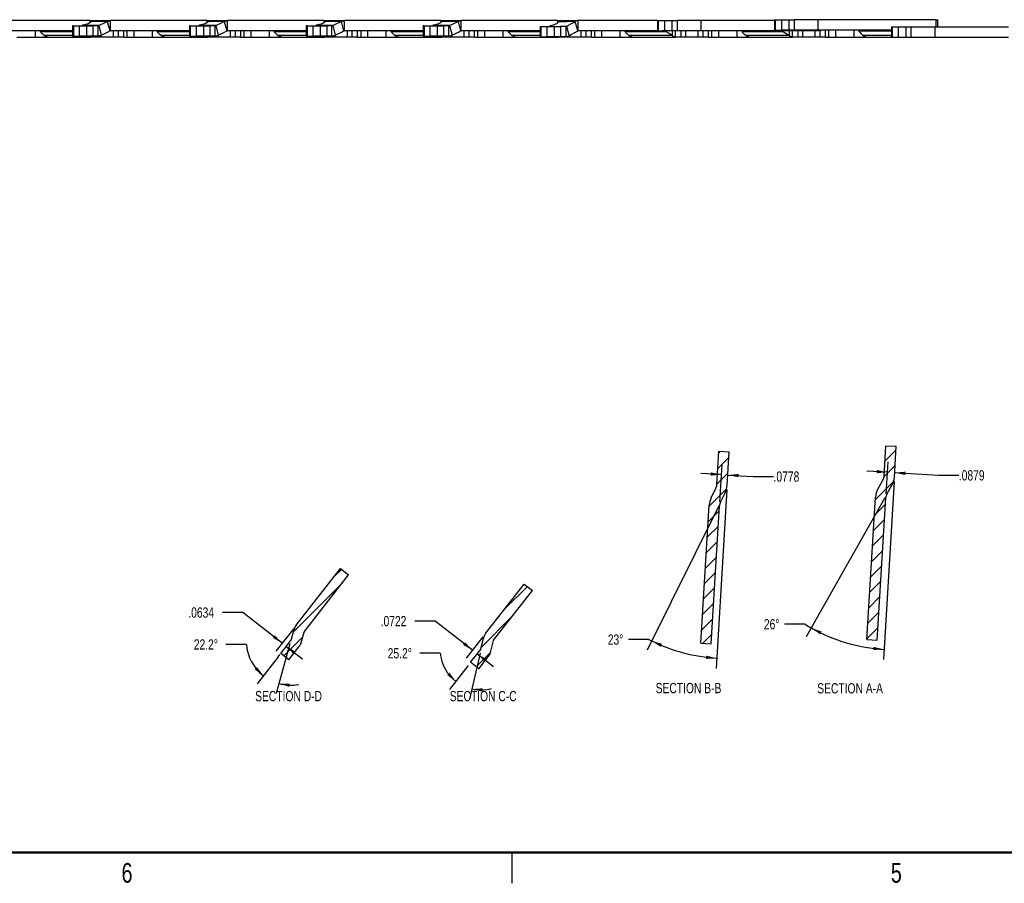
# Model space of a CAD drawing. Header units: inches. Extents: x 0.1 to 87.3, y 0.1 to 33.9.
# Tile 54 of 174: x 22.1 to 34.1, y 0.1 to 10.7. Entities that reach past the tile are written whole.
import ezdxf

# ---------------------------------------------------------------- set-up
doc = ezdxf.new("R2010")
doc.units = ezdxf.units.IN
doc.header["$MEASUREMENT"] = 0
doc.linetypes.add('PHANTOM', pattern=[0.5, 0.25, -0.05, 0.05, -0.05, 0.05, -0.05])
doc.layers.add('DIMENSIONS', color=171, linetype='Continuous')
doc.layers.add('NOTES', color=5, linetype='Continuous')
doc.layers.add('SECTION_VIEWS', color=7, linetype='PHANTOM', lineweight=35)
doc.styles.add('SLDTEXTSTYLE0', font='TXT', dxfattribs={"width": 0.75})
doc.dimstyles.new('SLDDIMSTYLE10', dxfattribs={"dimtxt": 0.125, "dimasz": 0.13, "dimexe": 0, "dimexo": 0.0625, "dimgap": 0.03125, "dimtad": 0, "dimtih": 1, "dimtoh": 1, "dimdec": 4, "dimzin": 12, "dimdsep": 46, "dimtxsty": 'SLDTEXTSTYLE0', "dimsah": 1, "dimcen": 0.09, "dimazin": 3, "dimtfac": 1, "dimtofl": 0, "dimtmove": 0, "dimatfit": 3, "dimfxl": 1, "dimfrac": 2, "dimtolj": 1, "dimtzin": 12, "dimarcsym": 0})
doc.dimstyles.new('SLDDIMSTYLE2', dxfattribs={"dimtxt": 0.125, "dimasz": 0.13, "dimexe": 0, "dimexo": 0.0625, "dimgap": 0.03125, "dimtad": 0, "dimtih": 1, "dimtoh": 1, "dimdec": 4, "dimrnd": 1e-09, "dimzin": 12, "dimdsep": 46, "dimtxsty": 'SLDTEXTSTYLE0', "dimsah": 1, "dimcen": 0.09, "dimadec": 0, "dimazin": 3, "dimtfac": 1, "dimtdec": 4, "dimtmove": 0, "dimatfit": 0, "dimfxl": 1, "dimfrac": 2, "dimtolj": 1, "dimtzin": 12, "dimarcsym": 0})

# ---------------------------------------------------------------- blocks, each defined once
blk = doc.blocks.new('_D_16')
at = {"layer": 'DIMENSIONS'}
for p, q in [((32.783, 5.024), (32.652, 2.851)), ((32.671, 4.824), (31.713, 3.128)), ((31.698, 3.283), (31.448, 3.283))]:
    blk.add_line(p, q, dxfattribs=at)
for start, end in [(238.0399, 240.5498), (240.5498, 266.5498)]:
    blk.add_arc((32.783, 5.022), 2.05, start, end, dxfattribs=at)
for points in [[(31.775, 3.237), (31.881, 3.159), (31.899, 3.194)], [(32.659, 2.976), (32.532, 3.007), (32.528, 2.968)]]:
    blk.add_solid(points, dxfattribs=at)
at = {"layer": 'DIMENSIONS', "insert": (31.196, 3.345), "char_height": 0.125, "attachment_point": 1, "style": 'SLDTEXTSTYLE0'}
blk.add_mtext('26°', dxfattribs=at)
blk = doc.blocks.new('_D_17')
at = {"layer": 'DIMENSIONS'}
for p, q in [((32.686, 4.874), (32.709, 5.26)), ((32.702, 5.135), (32.452, 5.15)), ((32.789, 5.13), (33.322, 5.098)), ((33.322, 5.098), (33.572, 5.098))]:
    blk.add_line(p, q, dxfattribs=at)
for points in [[(32.702, 5.135), (32.573, 5.163), (32.571, 5.123)], [(32.789, 5.13), (32.918, 5.102), (32.92, 5.142)]]:
    blk.add_solid(points, dxfattribs=at)
at = {"layer": 'DIMENSIONS', "insert": (33.572, 5.16), "char_height": 0.125, "attachment_point": 1, "style": 'SLDTEXTSTYLE0'}
blk.add_mtext('.0879', dxfattribs=at)
blk = doc.blocks.new('_D_18')
at = {"layer": 'DIMENSIONS'}
for p, q in [((27.252, 2.93), (27.002, 2.93)), ((27.737, 2.932), (27.609, 2.371)), ((27.592, 2.779), (27.364, 2.488))]:
    blk.add_line(p, q, dxfattribs=at)
for start, end in [(185.5688, 232), (257.2, 285.2596)]:
    blk.add_arc((27.747, 2.978), 0.497, start, end, dxfattribs=at)
for points in [[(27.441, 2.586), (27.364, 2.693), (27.335, 2.664)], [(27.637, 2.493), (27.764, 2.461), (27.768, 2.501)]]:
    blk.add_solid(points, dxfattribs=at)
at = {"layer": 'DIMENSIONS', "insert": (26.612, 2.991), "char_height": 0.125, "attachment_point": 1, "style": 'SLDTEXTSTYLE0'}
blk.add_mtext('25.2°', dxfattribs=at)
blk = doc.blocks.new('_D_19')
at = {"layer": 'DIMENSIONS'}
for p, q in [((27.192, 3.321), (26.942, 3.321)), ((27.646, 2.966), (27.192, 3.321)), ((27.773, 3.128), (27.569, 2.868)), ((27.703, 2.922), (27.9, 2.768))]:
    blk.add_line(p, q, dxfattribs=at)
for points in [[(27.646, 2.966), (27.556, 3.062), (27.531, 3.031)], [(27.703, 2.922), (27.793, 2.826), (27.818, 2.857)]]:
    blk.add_solid(points, dxfattribs=at)
at = {"layer": 'DIMENSIONS', "insert": (26.526, 3.383), "char_height": 0.125, "attachment_point": 1, "style": 'SLDTEXTSTYLE0'}
blk.add_mtext('.0722', dxfattribs=at)
blk = doc.blocks.new('_D_24')
at = {"layer": 'DIMENSIONS'}
for p, q in [((30.746, 4.926), (30.614, 2.743)), ((30.646, 4.725), (29.772, 2.968)), ((29.796, 3.096), (29.546, 3.096))]:
    blk.add_line(p, q, dxfattribs=at)
for start, end in [(242.5639, 243.5498), (243.5498, 266.5498)]:
    blk.add_arc((30.746, 4.927), 2.062, start, end, dxfattribs=at)
for points in [[(29.827, 3.08), (29.937, 3.008), (29.954, 3.044)], [(30.622, 2.868), (30.494, 2.9), (30.491, 2.86)]]:
    blk.add_solid(points, dxfattribs=at)
at = {"layer": 'DIMENSIONS', "insert": (29.294, 3.158), "char_height": 0.125, "attachment_point": 1, "style": 'SLDTEXTSTYLE0'}
blk.add_mtext('23°', dxfattribs=at)
blk = doc.blocks.new('_D_25')
at = {"layer": 'DIMENSIONS'}
for p, q in [((30.659, 4.774), (30.686, 5.231)), ((30.679, 5.106), (30.429, 5.121)), ((30.757, 5.101), (31.064, 5.083)), ((31.064, 5.083), (31.314, 5.083))]:
    blk.add_line(p, q, dxfattribs=at)
for points in [[(30.679, 5.106), (30.55, 5.134), (30.548, 5.094)], [(30.757, 5.101), (30.885, 5.074), (30.888, 5.114)]]:
    blk.add_solid(points, dxfattribs=at)
at = {"layer": 'DIMENSIONS', "insert": (31.314, 5.145), "char_height": 0.125, "attachment_point": 1, "style": 'SLDTEXTSTYLE0'}
blk.add_mtext('.0778', dxfattribs=at)
blk = doc.blocks.new('_D_26')
at = {"layer": 'DIMENSIONS'}
for p, q in [((24.889, 3.037), (24.639, 3.037)), ((25.421, 3.042), (25.251, 2.44)), ((25.278, 2.887), (25.02, 2.557))]:
    blk.add_line(p, q, dxfattribs=at)
for start, end in [(185.1484, 232), (254.2, 279.8165)]:
    blk.add_arc((25.434, 3.086), 0.547, start, end, dxfattribs=at)
for points in [[(25.097, 2.655), (25.019, 2.761), (24.99, 2.732)], [(25.285, 2.56), (25.41, 2.52), (25.416, 2.559)]]:
    blk.add_solid(points, dxfattribs=at)
at = {"layer": 'DIMENSIONS', "insert": (24.249, 3.099), "char_height": 0.125, "attachment_point": 1, "style": 'SLDTEXTSTYLE0'}
blk.add_mtext('22.2°', dxfattribs=at)
blk = doc.blocks.new('_D_27')
at = {"layer": 'DIMENSIONS'}
for p, q in [((24.847, 3.426), (24.597, 3.426)), ((25.326, 3.052), (24.847, 3.426)), ((25.466, 3.231), (25.25, 2.954)), ((25.376, 3.013), (25.573, 2.859)), ((25.278, 2.887), (25.299, 2.914))]:
    blk.add_line(p, q, dxfattribs=at)
for points in [[(25.326, 3.052), (25.236, 3.148), (25.212, 3.116)], [(25.376, 3.013), (25.467, 2.917), (25.491, 2.949)]]:
    blk.add_solid(points, dxfattribs=at)
at = {"layer": 'DIMENSIONS', "insert": (24.182, 3.488), "char_height": 0.125, "attachment_point": 1, "style": 'SLDTEXTSTYLE0'}
blk.add_mtext('.0634', dxfattribs=at)

msp = doc.modelspace()

# ---------------------------------------------------------------- hatches: boundary and pattern name
at = {"linetype": 'Continuous', "lineweight": 18}
h = msp.add_hatch(dxfattribs=at)
h.set_pattern_fill('ANSI31', angle=3e-322, style=0)
edge = h.paths.add_edge_path(flags=0)
edge.add_line((26.03624, 3.96047), (25.49698, 3.27025))
edge.add_arc((25.61177, 3.18056), 0.14567, 142, 164.2)
edge.add_line((25.47161, 3.22023), (25.43474, 3.08995))
edge.add_arc((25.4158, 3.0953), 0.01969, 322, 344.2, ccw=False)
edge.add_line((25.43131, 3.08319), (25.30875, 2.92631))
edge.add_line((25.30875, 2.92631), (25.40803, 2.84875))
edge.add_line((25.40803, 2.84875), (25.53059, 3.00562))
edge.add_arc((25.4158, 3.0953), 0.14567, 322, 344.2)
edge.add_line((25.55597, 3.05564), (25.59283, 3.18592))
edge.add_arc((25.61177, 3.18056), 0.01969, 142, 164.2, ccw=False)
edge.add_line((25.59626, 3.19268), (26.13552, 3.8829))
edge.add_line((26.13552, 3.8829), (26.03624, 3.96047))
h = msp.add_hatch(dxfattribs=at)
h.set_pattern_fill('ANSI31', angle=3e-322, style=0)
edge = h.paths.add_edge_path(flags=0)
edge.add_line((28.27644, 3.77284), (27.80373, 3.16779))
edge.add_arc((27.91371, 3.08185), 0.13958, 142, 167.2)
edge.add_line((27.77761, 3.11278), (27.74761, 2.98074))
edge.add_arc((27.73435, 2.98376), 0.01359, 322, 347.2, ccw=False)
edge.add_line((27.74506, 2.97539), (27.62243, 2.81843))
edge.add_line((27.62243, 2.81843), (27.72171, 2.74086))
edge.add_line((27.72171, 2.74086), (27.84434, 2.89782))
edge.add_arc((27.73435, 2.98376), 0.13958, 322, 347.2)
edge.add_line((27.87046, 2.95283), (27.90046, 3.08487))
edge.add_arc((27.91371, 3.08185), 0.01359, 142, 167.2, ccw=False)
edge.add_line((27.903, 3.09022), (28.37572, 3.69528))
edge.add_line((28.37572, 3.69528), (28.27644, 3.77284))
at = {"layer": 'NOTES', "linetype": 'Continuous', "lineweight": 18}
h = msp.add_hatch(dxfattribs=at)
h.set_pattern_fill('ANSI31', color=256, angle=3e-322, style=0)
edge = h.paths.add_edge_path(flags=0)
edge.add_line((32.68293, 5.4587), (32.6602, 5.0817))
edge.add_arc((32.56053, 5.08771), 0.09986, 330.549807, 356.549807, ccw=False)
edge.add_line((32.64748, 5.03861), (32.58581, 4.92939))
edge.add_arc((32.78247, 4.81835), 0.22584, 150.549807, 176.549807)
edge.add_line((32.55704, 4.83194), (32.45239, 3.09624))
edge.add_line((32.45239, 3.09624), (32.57815, 3.08866))
edge.add_line((32.57815, 3.08866), (32.6828, 4.82436))
edge.add_arc((32.78247, 4.81835), 0.09986, 150.549807, 176.549807, ccw=False)
edge.add_line((32.69552, 4.86745), (32.75719, 4.97667))
edge.add_arc((32.56053, 5.08771), 0.22584, 330.549807, 356.549807)
edge.add_line((32.78596, 5.07412), (32.80869, 5.45112))
edge.add_line((32.80869, 5.45112), (32.68293, 5.4587))
h = msp.add_hatch(dxfattribs=at)
h.set_pattern_fill('ANSI31', color=256, angle=3e-322, style=0)
edge = h.paths.add_edge_path(flags=0)
edge.add_line((30.64783, 5.39153), (30.62325, 4.98379))
edge.add_arc((30.50535, 4.9909), 0.11811, 333.549807, 356.549807, ccw=False)
edge.add_line((30.6111, 4.93829), (30.55523, 4.82599))
edge.add_arc((30.77378, 4.71726), 0.24409, 153.549807, 176.549807)
edge.add_line((30.53012, 4.73195), (30.42881, 3.05153))
edge.add_line((30.42881, 3.05153), (30.55457, 3.04395))
edge.add_line((30.55457, 3.04395), (30.65588, 4.72437))
edge.add_arc((30.77378, 4.71726), 0.11811, 153.549807, 176.549807, ccw=False)
edge.add_line((30.66803, 4.76987), (30.7239, 4.88217))
edge.add_arc((30.50535, 4.9909), 0.24409, 333.549807, 356.549807)
edge.add_line((30.74901, 4.97621), (30.77359, 5.38395))
edge.add_line((30.77359, 5.38395), (30.64783, 5.39153))

# ---------------------------------------------------------------- linework, layer by layer
at = {"color": 7, "linetype": 'Continuous', "lineweight": 25}
for p, q in [((22.98303, 10.6408), (21.80867, 10.6408)), ((22.76968, 10.57738), (22.76968, 10.4514)), ((22.78121, 10.57738), (22.76968, 10.57738)), ((22.78121, 10.57738), (22.78121, 10.4514)), ((22.78121, 10.57738), (22.85548, 10.57738)), ((22.85548, 10.4514), (22.85548, 10.57738)), ((22.85548, 10.57738), (22.94473, 10.57738)), ((22.88283, 10.57787), (22.88484, 10.57884)), ((23.09194, 10.57884), (22.88484, 10.57884)), ((22.94473, 10.4514), (22.94473, 10.57738)), ((22.94473, 10.57738), (23.01862, 10.57738)), ((22.98303, 10.6408), (22.98303, 10.61814)), ((22.98303, 10.6408), (22.98819, 10.6408)), ((22.98819, 10.6408), (23.00001, 10.6408)), ((22.98819, 10.6408), (22.98819, 10.62167)), ((23.19526, 10.63), (22.99794, 10.63)), ((23.00001, 10.6408), (23.23367, 10.6408)), ((23.01862, 10.57738), (23.01862, 10.4514)), ((23.08271, 10.57738), (23.01862, 10.57738)), ((23.08271, 10.57738), (23.09194, 10.57884)), ((23.08271, 10.4514), (23.08271, 10.57738)), ((23.09194, 10.57884), (23.12124, 10.46219)), ((23.19526, 10.63), (23.23367, 10.6408)), ((23.19526, 10.63), (23.22456, 10.51335)), ((23.23367, 10.51481), (23.23367, 10.6408)), ((24.40803, 10.6408), (23.23367, 10.6408)), ((24.19468, 10.57738), (24.19468, 10.4514)), ((24.20621, 10.57738), (24.19468, 10.57738)), ((24.20621, 10.57738), (24.20621, 10.4514)), ((24.20621, 10.57738), (24.28048, 10.57738)), ((24.28048, 10.4514), (24.28048, 10.57738)), ((24.28048, 10.57738), (24.36973, 10.57738)), ((24.30783, 10.57787), (24.30984, 10.57884)), ((24.51694, 10.57884), (24.30984, 10.57884)), ((24.36973, 10.4514), (24.36973, 10.57738)), ((24.36973, 10.57738), (24.44362, 10.57738)), ((24.40803, 10.6408), (24.40803, 10.61814)), ((24.40803, 10.6408), (24.41319, 10.6408)), ((24.41319, 10.6408), (24.42501, 10.6408)), ((24.41319, 10.6408), (24.41319, 10.62167)), ((24.62026, 10.63), (24.42294, 10.63)), ((24.42501, 10.6408), (24.65867, 10.6408)), ((24.44362, 10.57738), (24.44362, 10.4514)), ((24.50771, 10.57738), (24.44362, 10.57738)), ((24.50771, 10.57738), (24.51694, 10.57884)), ((24.50771, 10.4514), (24.50771, 10.57738)), ((24.51694, 10.57884), (24.54624, 10.46219)), ((24.62026, 10.63), (24.65867, 10.6408)), ((24.62026, 10.63), (24.64956, 10.51335)), ((24.65867, 10.51481), (24.65867, 10.6408)), ((25.83303, 10.6408), (24.65867, 10.6408)), ((25.61968, 10.57738), (25.61968, 10.4514)), ((25.63121, 10.57738), (25.61968, 10.57738)), ((25.63121, 10.57738), (25.63121, 10.4514)), ((25.63121, 10.57738), (25.70548, 10.57738)), ((25.70548, 10.4514), (25.70548, 10.57738)), ((25.70548, 10.57738), (25.79473, 10.57738)), ((25.73283, 10.57787), (25.73484, 10.57884)), ((25.94194, 10.57884), (25.73484, 10.57884)), ((25.79473, 10.4514), (25.79473, 10.57738)), ((25.79473, 10.57738), (25.86862, 10.57738)), ((25.83303, 10.6408), (25.83303, 10.61814)), ((25.83303, 10.6408), (25.83819, 10.6408)), ((25.83819, 10.6408), (25.85001, 10.6408)), ((25.83819, 10.6408), (25.83819, 10.62167)), ((26.04526, 10.63), (25.84794, 10.63)), ((25.85001, 10.6408), (26.08367, 10.6408)), ((25.86862, 10.57738), (25.86862, 10.4514)), ((25.93271, 10.57738), (25.86862, 10.57738)), ((25.93271, 10.57738), (25.94194, 10.57884)), ((25.93271, 10.4514), (25.93271, 10.57738)), ((25.94194, 10.57884), (25.97124, 10.46219)), ((26.04526, 10.63), (26.08367, 10.6408)), ((26.04526, 10.63), (26.07456, 10.51335)), ((26.08367, 10.51481), (26.08367, 10.6408)), ((27.25803, 10.6408), (26.08367, 10.6408)), ((27.04468, 10.57738), (27.04468, 10.4514)), ((27.05621, 10.57738), (27.04468, 10.57738)), ((27.05621, 10.57738), (27.05621, 10.4514)), ((27.05621, 10.57738), (27.13048, 10.57738)), ((27.13048, 10.4514), (27.13048, 10.57738)), ((27.13048, 10.57738), (27.21973, 10.57738)), ((27.15783, 10.57787), (27.15984, 10.57884)), ((27.36694, 10.57884), (27.15984, 10.57884)), ((27.21973, 10.4514), (27.21973, 10.57738)), ((27.21973, 10.57738), (27.29362, 10.57738)), ((27.25803, 10.6408), (27.25803, 10.61814)), ((27.25803, 10.6408), (27.26319, 10.6408)), ((27.26319, 10.6408), (27.27501, 10.6408)), ((27.26319, 10.6408), (27.26319, 10.62167)), ((27.47026, 10.63), (27.27294, 10.63)), ((27.27501, 10.6408), (27.50867, 10.6408)), ((27.29362, 10.57738), (27.29362, 10.4514)), ((27.35771, 10.57738), (27.29362, 10.57738)), ((27.35771, 10.57738), (27.36694, 10.57884)), ((27.35771, 10.4514), (27.35771, 10.57738)), ((27.36694, 10.57884), (27.39624, 10.46219)), ((27.47026, 10.63), (27.50867, 10.6408)), ((27.47026, 10.63), (27.49956, 10.51335)), ((27.50867, 10.51481), (27.50867, 10.6408)), ((28.68303, 10.6408), (27.50867, 10.6408)), ((28.46854, 10.56857), (28.46854, 10.44258)), ((28.46854, 10.56857), (28.48007, 10.56857)), ((28.48007, 10.44258), (28.48007, 10.56857)), ((28.48007, 10.56857), (28.55536, 10.56857)), ((28.55536, 10.44258), (28.55536, 10.56857)), ((28.55536, 10.56857), (28.6448, 10.56857)), ((28.58272, 10.56986), (28.581, 10.56894)), ((28.58272, 10.56986), (28.71907, 10.56986)), ((28.6448, 10.44258), (28.6448, 10.56857)), ((28.6448, 10.56857), (28.71869, 10.56857)), ((28.68303, 10.6408), (28.68303, 10.6159)), ((28.68303, 10.6408), (28.68819, 10.6408)), ((28.68819, 10.6408), (28.70001, 10.6408)), ((28.68819, 10.6408), (28.68819, 10.61997)), ((28.69614, 10.62751), (28.79449, 10.62751)), ((28.70001, 10.6408), (28.83108, 10.6408)), ((28.71869, 10.56857), (28.71869, 10.44258)), ((28.78278, 10.56857), (28.71869, 10.56857)), ((28.79099, 10.56986), (28.71907, 10.56986)), ((28.78278, 10.56857), (28.79099, 10.56986)), ((28.78278, 10.56857), (28.78278, 10.44258)), ((28.79099, 10.56986), (28.79942, 10.54075)), ((28.89255, 10.62751), (28.79449, 10.62751)), ((28.83108, 10.6408), (28.93367, 10.6408)), ((28.89255, 10.62751), (28.91502, 10.54996)), ((28.93367, 10.55529), (28.93367, 10.6408)), ((29.90134, 10.6408), (28.93367, 10.6408)), ((29.90134, 10.6408), (29.90134, 10.51481)), ((29.90134, 10.6408), (29.91287, 10.6408)), ((29.91287, 10.51481), (29.91287, 10.6408)), ((29.91287, 10.6408), (29.98816, 10.6408)), ((29.98816, 10.51481), (29.98816, 10.6408)), ((29.98816, 10.6408), (30.0776, 10.6408)), ((30.0776, 10.51481), (30.0776, 10.6408)), ((30.0776, 10.6408), (30.13926, 10.6408)), ((30.13926, 10.6408), (30.13926, 10.51481)), ((30.4315, 10.6408), (30.13926, 10.6408)), ((30.4315, 10.51481), (30.4315, 10.6408)), ((31.32643, 10.6408), (30.4315, 10.6408)), ((31.32643, 10.65094), (31.32643, 10.52496)), ((31.32643, 10.65094), (31.33796, 10.65094)), ((31.33796, 10.52496), (31.33796, 10.65094)), ((31.33796, 10.65094), (31.41325, 10.65094)), ((31.41325, 10.52496), (31.41325, 10.65094)), ((31.41325, 10.65094), (31.50268, 10.65094)), ((31.50268, 10.52496), (31.50268, 10.65094)), ((31.50268, 10.65094), (31.56435, 10.65094)), ((31.56435, 10.65094), (31.56435, 10.52496)), ((31.85659, 10.65094), (31.56435, 10.65094)), ((31.85659, 10.52496), (31.85659, 10.65094)), ((33.29609, 10.65094), (31.85659, 10.65094)), ((32.75174, 10.56299), (32.75174, 10.43701)), ((32.75174, 10.56299), (32.76327, 10.56299)), ((32.76327, 10.43701), (32.76327, 10.56299)), ((32.76327, 10.56299), (32.83856, 10.56299)), ((32.83856, 10.43701), (32.83856, 10.56299)), ((32.83856, 10.56299), (32.928, 10.56299)), ((32.928, 10.43701), (32.928, 10.56299)), ((32.928, 10.56299), (32.98966, 10.56299)), ((32.98966, 10.43701), (32.98966, 10.56299)), ((32.98966, 10.56299), (33.2819, 10.56299)), ((33.2819, 10.43701), (33.2819, 10.56299)), ((33.2819, 10.56299), (34.17674, 10.56299)), ((33.29609, 10.65094), (33.31551, 10.65094)), ((33.29609, 10.56299), (33.29609, 10.65094)), ((33.31551, 10.56299), (33.31551, 10.65094)), ((22.76968, 10.51481), (21.80867, 10.51481)), ((22.15496, 10.51432), (22.15496, 10.51481)), ((22.18694, 10.51481), (22.18694, 10.51432)), ((22.19507, 10.51481), (22.19507, 10.51432)), ((22.22148, 10.51432), (22.22148, 10.51481)), ((22.22957, 10.51432), (22.22957, 10.51481)), ((22.31608, 10.51481), (22.31608, 10.43701)), ((22.37548, 10.50542), (22.76968, 10.50542)), ((22.40572, 10.51432), (22.40572, 10.51481)), ((22.41433, 10.51432), (22.41433, 10.51481)), ((22.42715, 10.45641), (22.47091, 10.43701)), ((22.76968, 10.45641), (22.42715, 10.45641)), ((22.48326, 10.51432), (22.48326, 10.51481)), ((22.78121, 10.4514), (22.76968, 10.4514)), ((22.78121, 10.4514), (22.85548, 10.4514)), ((22.94473, 10.4514), (22.85548, 10.4514)), ((23.01862, 10.4514), (22.94473, 10.4514)), ((22.9948, 10.43701), (22.9948, 10.4514)), ((23.08271, 10.4514), (23.01862, 10.4514)), ((23.05856, 10.4514), (23.05856, 10.43701)), ((23.08271, 10.4514), (23.12124, 10.46219)), ((23.11577, 10.46066), (23.11577, 10.43701)), ((23.22456, 10.51335), (23.23367, 10.51481)), ((24.19468, 10.51481), (23.23367, 10.51481)), ((23.27003, 10.43701), (23.27003, 10.51481)), ((23.27325, 10.51481), (23.27325, 10.51432)), ((23.29284, 10.51432), (23.29284, 10.51481)), ((23.31038, 10.51432), (23.31038, 10.51481)), ((23.32646, 10.51481), (23.32646, 10.43701)), ((23.33568, 10.51432), (23.33568, 10.51481)), ((23.37489, 10.51481), (23.37489, 10.51432)), ((23.38309, 10.51481), (23.38309, 10.51432)), ((23.38859, 10.51481), (23.38859, 10.51432)), ((23.39556, 10.43701), (23.39556, 10.51481)), ((23.41692, 10.51432), (23.41692, 10.51481)), ((23.42475, 10.51432), (23.42475, 10.51481)), ((23.43298, 10.51481), (23.43298, 10.43701)), ((23.44462, 10.51432), (23.44462, 10.51481)), ((23.51767, 10.51481), (23.51767, 10.43701)), ((23.57996, 10.51432), (23.57996, 10.51481)), ((23.61194, 10.51481), (23.61194, 10.51432)), ((23.62007, 10.51481), (23.62007, 10.51432)), ((23.64648, 10.51432), (23.64648, 10.51481)), ((23.65457, 10.51432), (23.65457, 10.51481)), ((23.74108, 10.51481), (23.74108, 10.43701)), ((23.80048, 10.50542), (24.19468, 10.50542)), ((23.83072, 10.51432), (23.83072, 10.51481)), ((23.83933, 10.51432), (23.83933, 10.51481)), ((23.85215, 10.45641), (23.89591, 10.43701)), ((24.19468, 10.45641), (23.85215, 10.45641)), ((23.90826, 10.51432), (23.90826, 10.51481)), ((24.20621, 10.4514), (24.19468, 10.4514)), ((24.20621, 10.4514), (24.28048, 10.4514)), ((24.36973, 10.4514), (24.28048, 10.4514)), ((24.44362, 10.4514), (24.36973, 10.4514)), ((24.4198, 10.43701), (24.4198, 10.4514)), ((24.50771, 10.4514), (24.44362, 10.4514)), ((24.48356, 10.4514), (24.48356, 10.43701)), ((24.50771, 10.4514), (24.54624, 10.46219)), ((24.54077, 10.46066), (24.54077, 10.43701)), ((24.64956, 10.51335), (24.65867, 10.51481)), ((25.61968, 10.51481), (24.65867, 10.51481)), ((24.69503, 10.43701), (24.69503, 10.51481)), ((24.69825, 10.51481), (24.69825, 10.51432)), ((24.71784, 10.51432), (24.71784, 10.51481)), ((24.73538, 10.51432), (24.73538, 10.51481)), ((24.75146, 10.51481), (24.75146, 10.43701)), ((24.76068, 10.51432), (24.76068, 10.51481)), ((24.79989, 10.51481), (24.79989, 10.51432)), ((24.80809, 10.51481), (24.80809, 10.51432)), ((24.81359, 10.51481), (24.81359, 10.51432)), ((24.82056, 10.43701), (24.82056, 10.51481)), ((24.84192, 10.51432), (24.84192, 10.51481)), ((24.84975, 10.51432), (24.84975, 10.51481)), ((24.85798, 10.51481), (24.85798, 10.43701)), ((24.86962, 10.51432), (24.86962, 10.51481)), ((24.94267, 10.51481), (24.94267, 10.43701)), ((25.00496, 10.51432), (25.00496, 10.51481)), ((25.03694, 10.51481), (25.03694, 10.51432)), ((25.04507, 10.51481), (25.04507, 10.51432)), ((25.07148, 10.51432), (25.07148, 10.51481)), ((25.07957, 10.51432), (25.07957, 10.51481)), ((25.16608, 10.51481), (25.16608, 10.43701)), ((25.22548, 10.50542), (25.61968, 10.50542)), ((25.25572, 10.51432), (25.25572, 10.51481)), ((25.26433, 10.51432), (25.26433, 10.51481)), ((25.27715, 10.45641), (25.32091, 10.43701)), ((25.61968, 10.45641), (25.27715, 10.45641)), ((25.33326, 10.51432), (25.33326, 10.51481)), ((25.63121, 10.4514), (25.61968, 10.4514)), ((25.63121, 10.4514), (25.70548, 10.4514)), ((25.79473, 10.4514), (25.70548, 10.4514)), ((25.86862, 10.4514), (25.79473, 10.4514)), ((25.8448, 10.43701), (25.8448, 10.4514)), ((25.93271, 10.4514), (25.86862, 10.4514)), ((25.90856, 10.4514), (25.90856, 10.43701)), ((25.93271, 10.4514), (25.97124, 10.46219)), ((25.96577, 10.46066), (25.96577, 10.43701)), ((26.07456, 10.51335), (26.08367, 10.51481)), ((27.04468, 10.51481), (26.08367, 10.51481)), ((26.12003, 10.43701), (26.12003, 10.51481)), ((26.12325, 10.51481), (26.12325, 10.51432)), ((26.14284, 10.51432), (26.14284, 10.51481)), ((26.16038, 10.51432), (26.16038, 10.51481)), ((26.17646, 10.51481), (26.17646, 10.43701)), ((26.18568, 10.51432), (26.18568, 10.51481)), ((26.22489, 10.51481), (26.22489, 10.51432)), ((26.23309, 10.51481), (26.23309, 10.51432)), ((26.23859, 10.51481), (26.23859, 10.51432)), ((26.24556, 10.43701), (26.24556, 10.51481)), ((26.26692, 10.51432), (26.26692, 10.51481)), ((26.27475, 10.51432), (26.27475, 10.51481)), ((26.28298, 10.51481), (26.28298, 10.43701)), ((26.29462, 10.51432), (26.29462, 10.51481)), ((26.36767, 10.51481), (26.36767, 10.43701)), ((26.42996, 10.51432), (26.42996, 10.51481)), ((26.46194, 10.51481), (26.46194, 10.51432)), ((26.47007, 10.51481), (26.47007, 10.51432)), ((26.49648, 10.51432), (26.49648, 10.51481)), ((26.50457, 10.51432), (26.50457, 10.51481)), ((26.59108, 10.51481), (26.59108, 10.43701)), ((26.65048, 10.50542), (27.04468, 10.50542)), ((26.68072, 10.51432), (26.68072, 10.51481)), ((26.68933, 10.51432), (26.68933, 10.51481)), ((26.70215, 10.45641), (26.74591, 10.43701)), ((27.04468, 10.45641), (26.70215, 10.45641)), ((26.75826, 10.51432), (26.75826, 10.51481)), ((27.05621, 10.4514), (27.04468, 10.4514)), ((27.05621, 10.4514), (27.13048, 10.4514)), ((27.21973, 10.4514), (27.13048, 10.4514)), ((27.29362, 10.4514), (27.21973, 10.4514)), ((27.2698, 10.43701), (27.2698, 10.4514)), ((27.35771, 10.4514), (27.29362, 10.4514)), ((27.33356, 10.4514), (27.33356, 10.43701)), ((27.35771, 10.4514), (27.39624, 10.46219)), ((27.39077, 10.46066), (27.39077, 10.43701)), ((27.49956, 10.51335), (27.50867, 10.51481)), ((28.46854, 10.51481), (27.50867, 10.51481)), ((27.54503, 10.43701), (27.54503, 10.51481)), ((27.60146, 10.51481), (27.60146, 10.43701)), ((27.67056, 10.43701), (27.67056, 10.51481)), ((27.70798, 10.51481), (27.70798, 10.43701)), ((27.79267, 10.51481), (27.79267, 10.43701)), ((28.01608, 10.51481), (28.01608, 10.43701)), ((28.07548, 10.50542), (28.46854, 10.50542)), ((28.12715, 10.45641), (28.17091, 10.43701)), ((28.46854, 10.45641), (28.12715, 10.45641)), ((28.48007, 10.44258), (28.46854, 10.44258)), ((28.48007, 10.44258), (28.55536, 10.44258)), ((28.6448, 10.44258), (28.55536, 10.44258)), ((28.71869, 10.44258), (28.6448, 10.44258)), ((28.6948, 10.43701), (28.6948, 10.44258)), ((28.78278, 10.44258), (28.71869, 10.44258)), ((28.75856, 10.44258), (28.75856, 10.43701)), ((28.79942, 10.54075), (28.82401, 10.45587)), ((28.81577, 10.45181), (28.81577, 10.43701)), ((28.91502, 10.54996), (28.92558, 10.51352)), ((28.92558, 10.51352), (28.93367, 10.51481)), ((28.93367, 10.51481), (28.93367, 10.55529)), ((29.90134, 10.51481), (28.93367, 10.51481)), ((28.97003, 10.43701), (28.97003, 10.51481)), ((29.02646, 10.51481), (29.02646, 10.43701)), ((29.09556, 10.43701), (29.09556, 10.51481)), ((29.13298, 10.51481), (29.13298, 10.43701)), ((29.21767, 10.51481), (29.21767, 10.43701)), ((29.44108, 10.51481), (29.44108, 10.43701)), ((29.50048, 10.50542), (29.99929, 10.50542)), ((30.07759, 10.45641), (29.55215, 10.45641)), ((29.55215, 10.45641), (29.59591, 10.43701)), ((29.91287, 10.51481), (29.90134, 10.51481)), ((29.91287, 10.51481), (29.98816, 10.51481)), ((30.0776, 10.51481), (29.98816, 10.51481)), ((29.99953, 10.51481), (29.99929, 10.50542)), ((30.07759, 10.45641), (29.99929, 10.50542)), ((30.07909, 10.51481), (30.07759, 10.45641)), ((30.13926, 10.51481), (30.0776, 10.51481)), ((30.1198, 10.43701), (30.1198, 10.51481)), ((30.4315, 10.51481), (30.13926, 10.51481)), ((30.18356, 10.51481), (30.18356, 10.43701)), ((30.24077, 10.51481), (30.24077, 10.43701)), ((30.39503, 10.43701), (30.39503, 10.51481)), ((31.871, 10.51481), (30.4315, 10.51481)), ((30.45146, 10.51481), (30.45146, 10.43701)), ((30.52056, 10.43701), (30.52056, 10.51481)), ((30.55798, 10.51481), (30.55798, 10.43701)), ((30.64267, 10.51481), (30.64267, 10.43701)), ((30.86608, 10.51481), (30.86608, 10.43701)), ((30.92548, 10.50542), (31.42429, 10.50542)), ((31.50259, 10.45641), (30.97715, 10.45641)), ((30.97715, 10.45641), (31.02091, 10.43701)), ((31.33796, 10.52496), (31.32643, 10.52496)), ((31.33796, 10.52496), (31.41325, 10.52496)), ((31.50268, 10.52496), (31.41325, 10.52496)), ((31.42453, 10.51481), (31.42429, 10.50542)), ((31.50259, 10.45641), (31.42429, 10.50542)), ((31.50409, 10.51481), (31.50259, 10.45641)), ((31.56435, 10.52496), (31.50268, 10.52496)), ((31.5448, 10.43701), (31.5448, 10.51481)), ((31.85659, 10.52496), (31.56435, 10.52496)), ((31.60856, 10.51481), (31.60856, 10.43701)), ((31.66577, 10.51481), (31.66577, 10.43701)), ((31.82003, 10.43701), (31.82003, 10.51481)), ((32.75174, 10.52496), (31.85659, 10.52496)), ((31.871, 10.51481), (31.871, 10.52496)), ((31.89042, 10.51481), (31.871, 10.51481)), ((31.87646, 10.51481), (31.87646, 10.43701)), ((31.89042, 10.51481), (31.89042, 10.52496)), ((31.94556, 10.43701), (31.94556, 10.52496)), ((31.98298, 10.52496), (31.98298, 10.43701)), ((32.06767, 10.52496), (32.06767, 10.43701)), ((32.29108, 10.52496), (32.29108, 10.43701)), ((32.35042, 10.51485), (32.36967, 10.51485)), ((32.36967, 10.51485), (32.75174, 10.51485)), ((32.75174, 10.45987), (32.40193, 10.45987)), ((22.09267, 10.43701), (22.31608, 10.43701)), ((22.31608, 10.43701), (22.46854, 10.43701)), ((22.47091, 10.43701), (22.9948, 10.43701)), ((23.05856, 10.43701), (22.9948, 10.43701)), ((23.11577, 10.43701), (23.05856, 10.43701)), ((23.27003, 10.43701), (23.11577, 10.43701)), ((23.32646, 10.43701), (23.27003, 10.43701)), ((23.39556, 10.43701), (23.32646, 10.43701)), ((23.39556, 10.43701), (23.43298, 10.43701)), ((23.43298, 10.43701), (23.51767, 10.43701)), ((23.51767, 10.43701), (23.74108, 10.43701)), ((23.74108, 10.43701), (23.89354, 10.43701)), ((23.89591, 10.43701), (24.4198, 10.43701)), ((24.48356, 10.43701), (24.4198, 10.43701)), ((24.54077, 10.43701), (24.48356, 10.43701)), ((24.69503, 10.43701), (24.54077, 10.43701)), ((24.75146, 10.43701), (24.69503, 10.43701)), ((24.82056, 10.43701), (24.75146, 10.43701)), ((24.82056, 10.43701), (24.85798, 10.43701)), ((24.85798, 10.43701), (24.94267, 10.43701)), ((24.94267, 10.43701), (25.16608, 10.43701)), ((25.16608, 10.43701), (25.31854, 10.43701)), ((25.32091, 10.43701), (25.8448, 10.43701)), ((25.90856, 10.43701), (25.8448, 10.43701)), ((25.96577, 10.43701), (25.90856, 10.43701)), ((26.12003, 10.43701), (25.96577, 10.43701)), ((26.17646, 10.43701), (26.12003, 10.43701)), ((26.24556, 10.43701), (26.17646, 10.43701)), ((26.24556, 10.43701), (26.28298, 10.43701)), ((26.28298, 10.43701), (26.36767, 10.43701)), ((26.36767, 10.43701), (26.59108, 10.43701)), ((26.59108, 10.43701), (26.74354, 10.43701)), ((26.74591, 10.43701), (27.2698, 10.43701)), ((27.33356, 10.43701), (27.2698, 10.43701)), ((27.39077, 10.43701), (27.33356, 10.43701)), ((27.54503, 10.43701), (27.39077, 10.43701)), ((27.60146, 10.43701), (27.54503, 10.43701)), ((27.67056, 10.43701), (27.60146, 10.43701)), ((27.67056, 10.43701), (27.70798, 10.43701)), ((27.70798, 10.43701), (27.79267, 10.43701)), ((27.79267, 10.43701), (28.01608, 10.43701)), ((28.01608, 10.43701), (28.16854, 10.43701)), ((28.17091, 10.43701), (28.6948, 10.43701)), ((28.75856, 10.43701), (28.6948, 10.43701)), ((28.81577, 10.43701), (28.75856, 10.43701)), ((28.97003, 10.43701), (28.81577, 10.43701)), ((29.02646, 10.43701), (28.97003, 10.43701)), ((29.09556, 10.43701), (29.02646, 10.43701)), ((29.09556, 10.43701), (29.13298, 10.43701)), ((29.13298, 10.43701), (29.21767, 10.43701)), ((29.21767, 10.43701), (29.44108, 10.43701)), ((29.44108, 10.43701), (29.59354, 10.43701)), ((29.59591, 10.43701), (30.1198, 10.43701)), ((30.18356, 10.43701), (30.1198, 10.43701)), ((30.24077, 10.43701), (30.18356, 10.43701)), ((30.39503, 10.43701), (30.24077, 10.43701)), ((30.45146, 10.43701), (30.39503, 10.43701)), ((30.52056, 10.43701), (30.45146, 10.43701)), ((30.52056, 10.43701), (30.55798, 10.43701)), ((30.55798, 10.43701), (30.64267, 10.43701)), ((30.64267, 10.43701), (30.86608, 10.43701)), ((30.86608, 10.43701), (31.01854, 10.43701)), ((31.02091, 10.43701), (31.5448, 10.43701)), ((31.60856, 10.43701), (31.5448, 10.43701)), ((31.66577, 10.43701), (31.60856, 10.43701)), ((31.82003, 10.43701), (31.66577, 10.43701)), ((31.87646, 10.43701), (31.82003, 10.43701)), ((31.94556, 10.43701), (31.87646, 10.43701)), ((31.94556, 10.43701), (31.98298, 10.43701)), ((31.98298, 10.43701), (32.06767, 10.43701)), ((32.06767, 10.43701), (32.29108, 10.43701)), ((32.29108, 10.43701), (32.44354, 10.43701)), ((32.44591, 10.43701), (32.75174, 10.43701)), ((32.75174, 10.43701), (32.76327, 10.43701)), ((32.76327, 10.43701), (32.83856, 10.43701)), ((32.83856, 10.43701), (32.928, 10.43701)), ((32.928, 10.43701), (32.98966, 10.43701)), ((32.98966, 10.43701), (33.2819, 10.43701)), ((33.2819, 10.43701), (34.17674, 10.43701)), ((32.6602, 5.0817), (32.68293, 5.4587)), ((32.68293, 5.4587), (32.80869, 5.45112)), ((32.78596, 5.07412), (32.80869, 5.45112)), ((30.62325, 4.98379), (30.64783, 5.39153)), ((30.64783, 5.39153), (30.77359, 5.38395)), ((30.74901, 4.97621), (30.77359, 5.38395)), ((30.55523, 4.82599), (30.6111, 4.93829)), ((32.58581, 4.92939), (32.64748, 5.03861)), ((32.69552, 4.86745), (32.75719, 4.97667)), ((30.66803, 4.76987), (30.7239, 4.88217)), ((32.45239, 3.09624), (32.55704, 4.83194)), ((32.57815, 3.08866), (32.6828, 4.82436)), ((30.42881, 3.05153), (30.53012, 4.73195)), ((30.55457, 3.04395), (30.65588, 4.72437)), ((25.49698, 3.27025), (26.03624, 3.96047)), ((26.03624, 3.96047), (26.13552, 3.8829)), ((25.59626, 3.19268), (26.13552, 3.8829)), ((27.80373, 3.16779), (28.27644, 3.77284)), ((28.27644, 3.77284), (28.37572, 3.69528)), ((27.903, 3.09022), (28.37572, 3.69528)), ((25.43474, 3.08995), (25.47161, 3.22023)), ((25.55597, 3.05564), (25.59283, 3.18592)), ((25.30875, 2.92631), (25.43131, 3.08319)), ((25.40803, 2.84875), (25.53059, 3.00562)), ((27.74761, 2.98074), (27.77761, 3.11278)), ((27.87046, 2.95283), (27.90046, 3.08487)), ((30.42881, 3.05153), (30.55457, 3.04395)), ((32.45239, 3.09624), (32.57815, 3.08866)), ((25.40803, 2.84875), (25.30875, 2.92631)), ((27.62243, 2.81843), (27.74506, 2.97539)), ((27.72171, 2.74086), (27.84434, 2.89782)), ((27.72171, 2.74086), (27.62243, 2.81843)), ((28.125, 0.5), (28.125, 0.125))]:
    msp.add_line(p, q, dxfattribs=at)
at = {"color": 7, "linetype": 'Continuous', "lineweight": 50}
msp.add_line((74.5, 0.5), (0.5, 0.5), dxfattribs=at)
at = {"color": 7, "linetype": 'Continuous', "lineweight": 25}
for centre, radius, start, end in [((22.88011, 10.58511), 0.00773, 270.162011, 290.534035), ((-0.09106, 57.52942), 52.36228, 296.278977, 296.405133), ((24.30511, 10.58511), 0.00773, 270.162011, 290.534035), ((1.33394, 57.52942), 52.36228, 296.278977, 296.405133), ((25.73011, 10.58511), 0.00773, 270.162011, 290.534035), ((2.75894, 57.52942), 52.36228, 296.278977, 296.405133), ((27.15511, 10.58511), 0.00773, 270.162011, 290.534035), ((4.18394, 57.52942), 52.36228, 296.278977, 296.405133), ((28.57905, 10.57393), 0.00536, 270.184165, 291.430629), ((5.00085, 52.60153), 48.29733, 299.510078, 299.648625), ((-0.06175, 57.41278), 52.36228, 296.278977, 296.405133), ((1.36325, 57.41278), 52.36228, 296.278977, 296.405133), ((2.78825, 57.41278), 52.36228, 296.278977, 296.405133), ((4.21325, 57.41278), 52.36228, 296.278977, 296.405133), ((5.03388, 52.48754), 48.29733, 299.510078, 299.648625), ((32.56053, 5.08771), 0.09986, 330.549807, 356.549807), ((32.56053, 5.08771), 0.22584, 330.549807, 356.549807), ((30.50535, 4.9909), 0.11811, 333.549807, 356.549807), ((30.50535, 4.9909), 0.24409, 333.549807, 356.549807), ((32.78247, 4.81835), 0.22584, 150.549807, 176.549807), ((30.77378, 4.71726), 0.24409, 153.549807, 176.549807), ((32.78247, 4.81835), 0.09986, 150.549807, 176.549807), ((30.77378, 4.71726), 0.11811, 153.549807, 176.549807), ((25.61177, 3.18056), 0.14567, 142, 164.2), ((25.61177, 3.18056), 0.01969, 142, 164.2), ((27.91371, 3.08185), 0.13958, 142, 167.2), ((25.4158, 3.0953), 0.01969, 322, 344.2), ((25.4158, 3.0953), 0.14567, 322, 344.2), ((27.91371, 3.08185), 0.01359, 142, 167.2), ((27.73435, 2.98376), 0.01359, 322, 347.2), ((27.73435, 2.98376), 0.13958, 322, 347.2)]:
    msp.add_arc(centre, radius, start, end, dxfattribs=at)
for centre, major_axis, ratio, start_param, end_param in [((22.90647, 10.57759), (0.0299, 0.00831), 0.30057706, 1.48558312, 2.29254433), ((22.9067, 10.61894), (0.09808, 0.02728), 0.30057706, 4.62717578, 5.81533778), ((24.33147, 10.57759), (0.0299, 0.00831), 0.30057706, 1.48558312, 2.29254433), ((24.3317, 10.61894), (0.09808, 0.02728), 0.30057706, 4.62717578, 5.81533778), ((25.75647, 10.57759), (0.0299, 0.00831), 0.30057706, 1.48558312, 2.29254433), ((25.7567, 10.61894), (0.09808, 0.02728), 0.30057706, 4.62717578, 5.81533778), ((27.18147, 10.57759), (0.0299, 0.00831), 0.30057706, 1.48558312, 2.29254433), ((27.1817, 10.61894), (0.09808, 0.02728), 0.30057706, 4.62717578, 5.81533778), ((28.60465, 10.56862), (0.02981, 0.00988), 0.33833886, 1.44319288, 2.27877523), ((28.6067, 10.61683), (0.09781, 0.0324), 0.33833886, 4.58478554, 5.74103394)]:
    msp.add_ellipse(centre, major_axis=major_axis, ratio=ratio, start_param=start_param, end_param=end_param, dxfattribs=at)
for points, knots in [([(23.00001, 10.6408), (23.00237, 10.6406), (23.00711, 10.64022), (23.00336, 10.63572), (22.99899, 10.63111), (22.99794, 10.63)], [0, 0, 0, 0, 0.43123402, 0.86351975, 1, 1, 1, 1]), ([(24.42501, 10.6408), (24.42737, 10.6406), (24.43211, 10.64022), (24.42836, 10.63572), (24.42399, 10.63111), (24.42294, 10.63)], [0, 0, 0, 0, 0.43123402, 0.86351975, 1, 1, 1, 1]), ([(25.85001, 10.6408), (25.85237, 10.6406), (25.85711, 10.64022), (25.85336, 10.63572), (25.84899, 10.63111), (25.84794, 10.63)], [0, 0, 0, 0, 0.43123402, 0.86351975, 1, 1, 1, 1]), ([(27.27501, 10.6408), (27.27737, 10.6406), (27.28211, 10.64022), (27.27836, 10.63572), (27.27399, 10.63111), (27.27294, 10.63)], [0, 0, 0, 0, 0.431234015, 0.863519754, 1, 1, 1, 1]), ([(28.70001, 10.6408), (28.70236, 10.64059), (28.70707, 10.64019), (28.70319, 10.63527), (28.6979, 10.62945), (28.69614, 10.62751)], [0, 0, 0, 0, 0.39974023, 0.80052658, 1, 1, 1, 1]), ([(22.37548, 10.50542), (22.38055, 10.50069), (22.3973, 10.48504), (22.41427, 10.46867), (22.42646, 10.45707), (22.42715, 10.45641)], [0, 0, 0, 0, 0.29038357, 0.9598357, 1, 1, 1, 1]), ([(22.9948, 10.43701), (22.9912, 10.43728), (22.98402, 10.43782), (22.97234, 10.44168), (22.9643, 10.44792), (22.95983, 10.4514)], [0, 0, 0, 0, 0.30750031, 0.61500063, 1, 1, 1, 1]), ([(23.80048, 10.50542), (23.80555, 10.50069), (23.8223, 10.48504), (23.83927, 10.46867), (23.85146, 10.45707), (23.85215, 10.45641)], [0, 0, 0, 0, 0.29038357, 0.9598357, 1, 1, 1, 1]), ([(24.4198, 10.43701), (24.4162, 10.43728), (24.40902, 10.43782), (24.39734, 10.44168), (24.3893, 10.44792), (24.38483, 10.4514)], [0, 0, 0, 0, 0.30750031, 0.61500063, 1, 1, 1, 1]), ([(25.22548, 10.50542), (25.23055, 10.50069), (25.2473, 10.48504), (25.26427, 10.46867), (25.27646, 10.45707), (25.27715, 10.45641)], [0, 0, 0, 0, 0.29038357, 0.9598357, 1, 1, 1, 1]), ([(25.8448, 10.43701), (25.8412, 10.43728), (25.83402, 10.43782), (25.82234, 10.44168), (25.8143, 10.44792), (25.80983, 10.4514)], [0, 0, 0, 0, 0.30750031, 0.61500063, 1, 1, 1, 1]), ([(26.65048, 10.50542), (26.65555, 10.50069), (26.6723, 10.48504), (26.68927, 10.46867), (26.70146, 10.45707), (26.70215, 10.45641)], [0, 0, 0, 0, 0.29038357, 0.9598357, 1, 1, 1, 1]), ([(27.2698, 10.43701), (27.2662, 10.43728), (27.25902, 10.43782), (27.24734, 10.44168), (27.2393, 10.44792), (27.23483, 10.4514)], [0, 0, 0, 0, 0.30750031, 0.61500063, 1, 1, 1, 1]), ([(28.07548, 10.50542), (28.08055, 10.50069), (28.0973, 10.48504), (28.11427, 10.46867), (28.12646, 10.45707), (28.12715, 10.45641)], [0, 0, 0, 0, 0.29038357, 0.9598357, 1, 1, 1, 1]), ([(28.6948, 10.43701), (28.69121, 10.43735), (28.68402, 10.43805), (28.67659, 10.43973), (28.67278, 10.44242), (28.67254, 10.44258)], [0, 0, 0, 0, 0.48382032, 0.96764065, 1, 1, 1, 1]), ([(29.50048, 10.50542), (29.50555, 10.50069), (29.5223, 10.48504), (29.53927, 10.46867), (29.55146, 10.45707), (29.55215, 10.45641)], [0, 0, 0, 0, 0.29038357, 0.9598357, 1, 1, 1, 1]), ([(29.99929, 10.50542), (29.99285, 10.50807), (29.98311, 10.51206), (29.97002, 10.51444), (29.96338, 10.51469), (29.96005, 10.51481)], [0, 0, 0, 0, 0.4934758, 0.74591712, 1, 1, 1, 1]), ([(30.1198, 10.43701), (30.1162, 10.43727), (30.10902, 10.43778), (30.09492, 10.44272), (30.08447, 10.45098), (30.07759, 10.45641)], [0, 0, 0, 0, 0.25464444, 0.50928889, 1, 1, 1, 1]), ([(30.92548, 10.50542), (30.93055, 10.50069), (30.9473, 10.48504), (30.96427, 10.46867), (30.97646, 10.45707), (30.97715, 10.45641)], [0, 0, 0, 0, 0.29038357, 0.9598357, 1, 1, 1, 1]), ([(31.42429, 10.50542), (31.41785, 10.50807), (31.40811, 10.51206), (31.39502, 10.51444), (31.38838, 10.51469), (31.38505, 10.51481)], [0, 0, 0, 0, 0.4934758, 0.74591712, 1, 1, 1, 1]), ([(31.5448, 10.43701), (31.5412, 10.43727), (31.53402, 10.43778), (31.51992, 10.44272), (31.50947, 10.45098), (31.50259, 10.45641)], [0, 0, 0, 0, 0.25464444, 0.50928889, 1, 1, 1, 1]), ([(32.35042, 10.51485), (32.35548, 10.50954), (32.37218, 10.49198), (32.38909, 10.47361), (32.40124, 10.4606), (32.40193, 10.45987)], [0, 0, 0, 0, 0.29038357, 0.959835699, 1, 1, 1, 1]), ([(32.44591, 10.43701), (32.43795, 10.43804), (32.42257, 10.44003), (32.40865, 10.45341), (32.40193, 10.45987)], [0, 0, 0, 0, 0.51728888, 1, 1, 1, 1])]:
    msp.add_open_spline(points, degree=3, knots=knots, dxfattribs=at)
for points in [[(28.93367, 10.6408), (28.92659, 10.64022), (28.91243, 10.63907), (28.89918, 10.63137), (28.89255, 10.62751)], [(28.82401, 10.45587), (28.81737, 10.45201), (28.80408, 10.44431), (28.78988, 10.44316), (28.78278, 10.44258)]]:
    msp.add_open_spline(points, degree=3, dxfattribs=at)

# ---------------------------------------------------------------- texts
at = {"color": 7, "linetype": 'Continuous', "lineweight": 0, "char_height": 0.24, "attachment_point": 2, "style": 'SLDTEXTSTYLE0'}
for s, insert in [('6', (23.43508, 0.37259)), ('5', (32.81008, 0.37259))]:
    msp.add_mtext(s, dxfattribs=dict(at, insert=insert))
at = {"layer": 'SECTION_VIEWS', "char_height": 0.125, "attachment_point": 2, "style": 'SLDTEXTSTYLE0'}
for s, insert in [('SECTION B-B', (30.27794, 2.56708)), ('SECTION A-A', (32.24676, 2.56433)), ('SECTION D-D', (25.40398, 2.46937)), ('SECTION C-C', (27.77558, 2.46915))]:
    msp.add_mtext(s, dxfattribs=dict(at, insert=insert))

# ---------------------------------------------------------------- dimensions: what is measured, and where the dimension line sits
at = {"layer": 'DIMENSIONS'}
for base, line1, line2, picture, middle in [((32.20226, 3.05586), ((32.78596, 5.07412), (32.80869, 5.45112)), ((32.69552, 4.86745), (32.75719, 4.97667)), '_D_16', (31.69763, 3.2827)), ((30.21401, 2.93423), ((30.66803, 4.76987), (30.7239, 4.88217)), ((30.74901, 4.97621), (30.77359, 5.38395)), '_D_24', (29.79583, 3.09637)), ((24.95335, 2.82462), ((25.30875, 2.92631), (25.43131, 3.08319)), ((25.43474, 3.08995), (25.47161, 3.22023)), '_D_26', (24.88894, 3.03715)), ((27.31129, 2.73844), ((27.74761, 2.98074), (27.77761, 3.11278)), ((27.62243, 2.81843), (27.74506, 2.97539)), '_D_18', (27.25222, 2.92955))]:
    dim = msp.add_angular_dim_2l(base=base, line1=line1, line2=line2, dimstyle='SLDDIMSTYLE10', dxfattribs=at)
    dim.commit()
    dim.dimension.update_dxf_attribs({"geometry": picture, "text_midpoint": middle, "dimtype": 162})
for base, p1, p2, angle, picture, middle in [((30.75655, 5.10137), (30.65588, 4.72437), (30.74901, 4.97621), 356.549807, '_D_25', (31.06421, 5.08282)), ((32.78932, 5.1299), (32.6828, 4.82436), (32.78596, 5.07412), 356.549807, '_D_17', (33.32237, 5.09776)), ((25.37645, 3.01296), (25.49698, 3.27025), (25.43131, 3.08319), 322, '_D_27', (24.84723, 3.42643)), ((27.70317, 2.92176), (27.80373, 3.16779), (27.74506, 2.97539), 322, '_D_19', (27.19197, 3.32115))]:
    dim = msp.add_linear_dim(base=base, p1=p1, p2=p2, angle=angle, dimstyle='SLDDIMSTYLE2', dxfattribs=at)
    dim.commit()
    dim.dimension.update_dxf_attribs({"geometry": picture, "text_midpoint": middle, "dimtype": 160})

doc.saveas('drawing.dxf')
